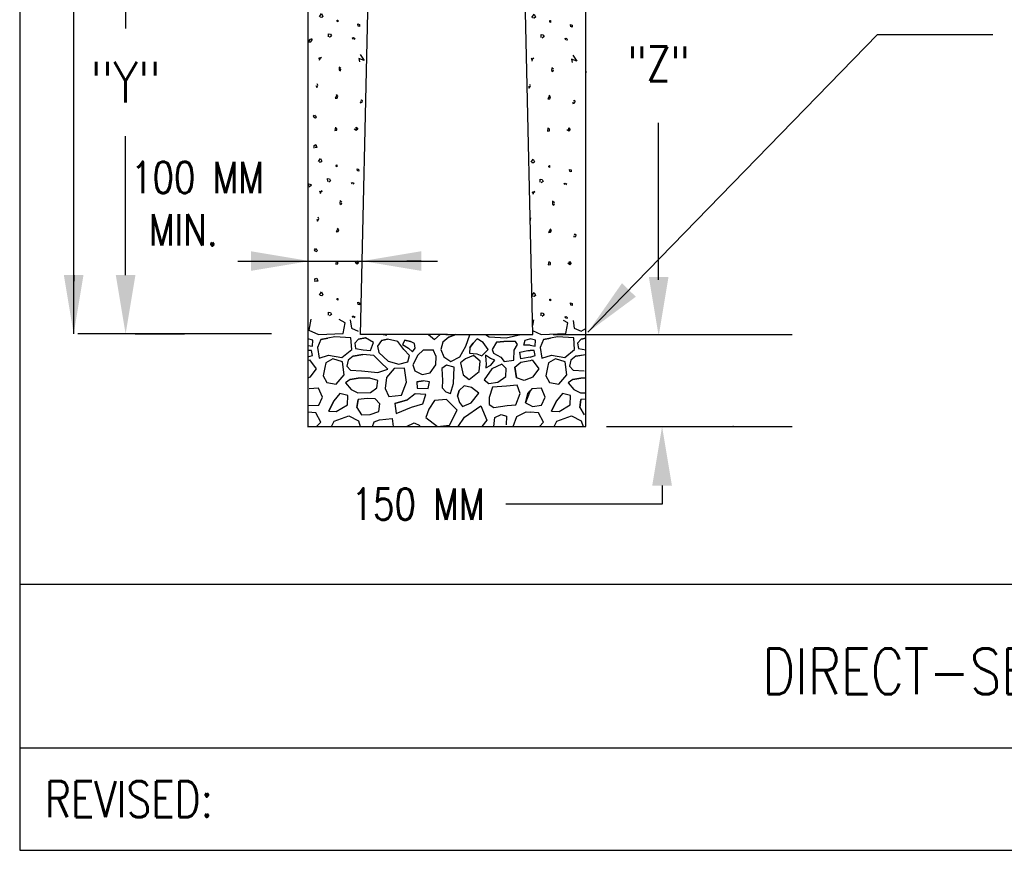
# Model space of a CAD drawing. Header units: inches. Extents: x -5.1 to 7.2, y -6.8 to 2.4.
# Tile 1 of 4: x 0.4 to 3.4, y -6.8 to -4.3. Entities that reach past the tile are written whole.
import ezdxf
from ezdxf.enums import TextEntityAlignment as Align

# ---------------------------------------------------------------- set-up
doc = ezdxf.new("R2010")
doc.units = ezdxf.units.IN
doc.header["$MEASUREMENT"] = 0
doc.layers.get('0').update_dxf_attribs({"color": 2, "linetype": 'CONTINUOUS'})
doc.layers.get('DEFPOINTS').update_dxf_attribs({"linetype": 'CONTINUOUS'})
doc.layers.add('E-DETL', color=2, linetype='CONTINUOUS')
doc.layers.add('E-DETL-TEXT', color=3, linetype='CONTINUOUS')
doc.styles.add('romans', font='ROMANS.SHX', dxfattribs={"width": 0.8})
doc.styles.get("Standard").update_dxf_attribs({"font": 'ROMANS.SHX', "width": 0.8, "height": 0.125})
doc.dimstyles.get("Standard").update_dxf_attribs({"dimtxt": 0.18, "dimasz": 0.18, "dimexe": 0.18, "dimexo": 0.0625, "dimgap": 0.09, "dimtad": 0, "dimtih": 1, "dimtoh": 1, "dimdec": 4, "dimzin": 0, "dimdsep": 46, "dimtxsty": 'Standard', "dimcen": 0.09, "dimadec": 0, "dimazin": 0, "dimtfac": 1, "dimtdec": 4, "dimtofl": 0, "dimtmove": 0, "dimatfit": 3, "dimfxl": 1, "dimtolj": 1, "dimtzin": 0, "dimarcsym": 0})

# ---------------------------------------------------------------- blocks, each defined once
blk = doc.blocks.new('*X8')
for p, q in [((2.502915, 4.15143), (2.500029, 4.153107)), ((2.500029, 4.153107), (2.502915, 4.149193)), ((2.500825, 4.149752), (2.50819, 4.154449)), ((2.502915, 4.149193), (2.50182, 4.145504)), ((2.50819, 4.154449), (2.502915, 4.15143)), ((2.562335, 4.125041), (2.561937, 4.116096)), ((2.567909, 4.120457), (2.562335, 4.125041)), ((2.566018, 4.113189), (2.567909, 4.118444)), ((2.561937, 4.116096), (2.566018, 4.113189)), ((2.666623, 4.114473), (2.665948, 4.103462)), ((2.491469, 4.068352), (2.493858, 4.062202)), ((2.493858, 4.062202), (2.49774, 4.069694)), ((2.49774, 4.069694), (2.495351, 4.074055)), ((2.555667, 4.039392), (2.550093, 4.029889)), ((2.550093, 4.029889), (2.556264, 4.030224)), ((2.558454, 4.035703), (2.554572, 4.04107)), ((2.556264, 4.030224), (2.558454, 4.035703)), ((2.62713, 4.019825), (2.626832, 4.015912)), ((2.626832, 4.015912), (2.633003, 4.017477)), ((2.630514, 4.024857), (2.628424, 4.022844)), ((2.633898, 4.022397), (2.630514, 4.024857)), ((2.633003, 4.017477), (2.633898, 4.022397)), ((2.486194, 3.978566), (2.483308, 3.974988)), ((2.483308, 3.974988), (2.485597, 3.971298)), ((2.485597, 3.971298), (2.490175, 3.970068)), ((2.489976, 3.975995), (2.488682, 3.978454)), ((2.493261, 3.972416), (2.489976, 3.975995)), ((2.490175, 3.970068), (2.493261, 3.972416)), ((2.550989, 3.941332), (2.549197, 3.931269)), ((2.555667, 3.93686), (2.552581, 3.939208)), ((2.615087, 3.932052), (2.614191, 3.940997)), ((2.614191, 3.940997), (2.619068, 3.935295)), ((2.549197, 3.931269), (2.555567, 3.932052)), ((2.555567, 3.932052), (2.555667, 3.93686)), ((2.614689, 3.931381), (2.608717, 3.935742)), ((2.619068, 3.935295), (2.614689, 3.931381)), ((2.485796, 3.885761), (2.49127, 3.888109)), ((2.486294, 3.877487), (2.485796, 3.885761)), ((2.494654, 3.879388), (2.48928, 3.879164)), ((2.49127, 3.888109), (2.494654, 3.879388)), ((2.499233, 3.83634), (2.505901, 3.846067)), ((2.506399, 3.834439), (2.501323, 3.834774)), ((2.505901, 3.846067), (2.509882, 3.83757)), ((2.509882, 3.83757), (2.506399, 3.834439)), ((2.555667, 3.820686), (2.55278, 3.822922)), ((2.553577, 3.822922), (2.554074, 3.8265)), ((2.554074, 3.8265), (2.555567, 3.8265)), ((2.555567, 3.8265), (2.555667, 3.820686)), ((2.617974, 3.808051), (2.616978, 3.814536)), ((2.616978, 3.814536), (2.621656, 3.812747)), ((2.621955, 3.806821), (2.618471, 3.808163)), ((2.621656, 3.812747), (2.621955, 3.806821)), ((2.5274, 3.775178), (2.527201, 3.78457)), ((2.527201, 3.78457), (2.532974, 3.783564)), ((2.536258, 3.77775), (2.530485, 3.773501)), ((2.532974, 3.783564), (2.536258, 3.77775)), ((2.600555, 3.771935), (2.603342, 3.772606)), ((2.602347, 3.767239), (2.600555, 3.771935)), ((2.603342, 3.772606), (2.607025, 3.770146)), ((2.607025, 3.770146), (2.605632, 3.766121)), ((2.505652, 3.743636), (2.502766, 3.745313)), ((2.502766, 3.745313), (2.505652, 3.7414)), ((2.503562, 3.741959), (2.510927, 3.746655)), ((2.505652, 3.7414), (2.504557, 3.73771)), ((2.510927, 3.746655), (2.505652, 3.743636)), ((2.565073, 3.717248), (2.564675, 3.708303)), ((2.564675, 3.708303), (2.568755, 3.705396)), ((2.570646, 3.712664), (2.565073, 3.717248)), ((2.568755, 3.705396), (2.570646, 3.710651)), ((2.494206, 3.660558), (2.496595, 3.654409)), ((2.496595, 3.654409), (2.500477, 3.6619)), ((2.500477, 3.6619), (2.498088, 3.666261)), ((2.558404, 3.631599), (2.55283, 3.622095)), ((2.55283, 3.622095), (2.559001, 3.62243)), ((2.561191, 3.627909), (2.557309, 3.633276)), ((2.559001, 3.62243), (2.561191, 3.627909)), ((2.629867, 3.612032), (2.629569, 3.608118)), ((2.629569, 3.608118), (2.63574, 3.609684)), ((2.633252, 3.617063), (2.631161, 3.615051)), ((2.636636, 3.614603), (2.633252, 3.617063)), ((2.63574, 3.609684), (2.636636, 3.614603)), ((2.488931, 3.570772), (2.486045, 3.567195)), ((2.486045, 3.567195), (2.488334, 3.563505)), ((2.488334, 3.563505), (2.492912, 3.562275)), ((2.492713, 3.568201), (2.491419, 3.570661)), ((2.495998, 3.564623), (2.492713, 3.568201)), ((2.492912, 3.562275), (2.495998, 3.564623)), ((2.553726, 3.533539), (2.551934, 3.523475)), ((2.551934, 3.523475), (2.558304, 3.524258)), ((2.558404, 3.529066), (2.555319, 3.531414)), ((2.558304, 3.524258), (2.558404, 3.529066)), ((2.617426, 3.523587), (2.611454, 3.527948)), ((2.617824, 3.524258), (2.616928, 3.533203)), ((2.616928, 3.533203), (2.621805, 3.527501)), ((2.621805, 3.527501), (2.617426, 3.523587)), ((2.488533, 3.477968), (2.494007, 3.480316)), ((2.489031, 3.469693), (2.488533, 3.477968)), ((2.497391, 3.471594), (2.492017, 3.471371)), ((2.494007, 3.480316), (2.497391, 3.471594)), ((2.50197, 3.428546), (2.508638, 3.438274)), ((2.508638, 3.438274), (2.512619, 3.429776)), ((2.512619, 3.429776), (2.509136, 3.426645)), ((2.509136, 3.426645), (2.50406, 3.426981)), ((2.558404, 3.412892), (2.555517, 3.415128)), ((2.556314, 3.415128), (2.556812, 3.418706)), ((2.556812, 3.418706), (2.558304, 3.418706)), ((2.558304, 3.418706), (2.558404, 3.412892)), ((2.620711, 3.400257), (2.619715, 3.406743)), ((2.619715, 3.406743), (2.624393, 3.404954)), ((2.624692, 3.399027), (2.621208, 3.400369)), ((2.624393, 3.404954), (2.624692, 3.399027)), ((2.530137, 3.367384), (2.529938, 3.376776)), ((2.529938, 3.376776), (2.535711, 3.37577)), ((2.538995, 3.369956), (2.533222, 3.365707)), ((2.535711, 3.37577), (2.538995, 3.369956)), ((2.603292, 3.364142), (2.60608, 3.364813)), ((2.605084, 3.359445), (2.603292, 3.364142)), ((2.60608, 3.364813), (2.609762, 3.362353)), ((2.609762, 3.362353), (2.608369, 3.358327)), ((2.62699, 3.313133), (2.638623, 3.295453)), ((2.502915, 3.301429), (2.500029, 3.303107)), ((2.500029, 3.303107), (2.502915, 3.299193)), ((2.500825, 3.299752), (2.50819, 3.304448)), ((2.502915, 3.299193), (2.50182, 3.295503)), ((2.50819, 3.304448), (2.502915, 3.301429)), ((2.638623, 3.295453), (2.622885, 3.300834)), ((2.622885, 3.300834), (2.624596, 3.290841)), ((2.562335, 3.275042), (2.561937, 3.266097)), ((2.561937, 3.266097), (2.566018, 3.263189)), ((2.567909, 3.270457), (2.562335, 3.275042)), ((2.566018, 3.263189), (2.567909, 3.268445)), ((2.666623, 3.264491), (2.665948, 3.253462)), ((2.491469, 3.218352), (2.493858, 3.212203)), ((2.493858, 3.212203), (2.49774, 3.219694)), ((2.49774, 3.219694), (2.495351, 3.224055)), ((2.555667, 3.189393), (2.550093, 3.179888)), ((2.558454, 3.185703), (2.554572, 3.19107)), ((2.550093, 3.179888), (2.556264, 3.180224)), ((2.556264, 3.180224), (2.558454, 3.185703)), ((2.62713, 3.169825), (2.626832, 3.165912)), ((2.626832, 3.165912), (2.633003, 3.167477)), ((2.630514, 3.174857), (2.628424, 3.172844)), ((2.633898, 3.172397), (2.630514, 3.174857)), ((2.633003, 3.167477), (2.633898, 3.172397)), ((2.550989, 3.091332), (2.549197, 3.081269)), ((2.549197, 3.081269), (2.555567, 3.082052)), ((2.555667, 3.08686), (2.552581, 3.089208)), ((2.555567, 3.082052), (2.555667, 3.08686)), ((2.614689, 3.081381), (2.608717, 3.085742)), ((2.615087, 3.082052), (2.614191, 3.090997)), ((2.614191, 3.090997), (2.619068, 3.085294)), ((2.619068, 3.085294), (2.614689, 3.081381)), ((2.499233, 2.98634), (2.505901, 2.996068)), ((2.506399, 2.984439), (2.501323, 2.984774)), ((2.505901, 2.996068), (2.509882, 2.98757)), ((2.509882, 2.98757), (2.506399, 2.984439)), ((2.553577, 2.972922), (2.554074, 2.9765)), ((2.554074, 2.9765), (2.555567, 2.9765)), ((2.555567, 2.9765), (2.555667, 2.970686)), ((2.555667, 2.970686), (2.55278, 2.972922)), ((2.617974, 2.958051), (2.616978, 2.964536)), ((2.616978, 2.964536), (2.621656, 2.962747)), ((2.621955, 2.956821), (2.618471, 2.958163)), ((2.621656, 2.962747), (2.621955, 2.956821)), ((2.5274, 2.925178), (2.527201, 2.93457)), ((2.527201, 2.93457), (2.532974, 2.933564)), ((2.536258, 2.92775), (2.530485, 2.923501)), ((2.532974, 2.933564), (2.536258, 2.92775)), ((2.600555, 2.921935), (2.603342, 2.922606)), ((2.602347, 2.917239), (2.600555, 2.921935)), ((2.603342, 2.922606), (2.607025, 2.920146)), ((2.607025, 2.920146), (2.605632, 2.916121)), ((2.505652, 2.893636), (2.502766, 2.895313)), ((2.502766, 2.895313), (2.505652, 2.8914)), ((2.503562, 2.891958), (2.510927, 2.896655)), ((2.505652, 2.8914), (2.504557, 2.88771)), ((2.510927, 2.896655), (2.505652, 2.893636)), ((2.565073, 2.867248), (2.564675, 2.858303)), ((2.564675, 2.858303), (2.568755, 2.855396)), ((2.570646, 2.862664), (2.565073, 2.867248)), ((2.568755, 2.855396), (2.570646, 2.860651)), ((2.496663, 2.804521), (2.498088, 2.816261)), ((2.558404, 2.781599), (2.55283, 2.772095)), ((2.55283, 2.772095), (2.559001, 2.77243)), ((2.561191, 2.777909), (2.557309, 2.783276)), ((2.559001, 2.77243), (2.561191, 2.777909)), ((2.633252, 2.767063), (2.631161, 2.765051)), ((2.636636, 2.764603), (2.633252, 2.767063)), ((2.629867, 2.762032), (2.629569, 2.758118)), ((2.629569, 2.758118), (2.63574, 2.759683)), ((2.63574, 2.759683), (2.636636, 2.764603)), ((2.553726, 2.683539), (2.551934, 2.673476)), ((2.558404, 2.679066), (2.555319, 2.681414)), ((2.558304, 2.674258), (2.558404, 2.679066)), ((2.617426, 2.673587), (2.611454, 2.677948)), ((2.617824, 2.674258), (2.616928, 2.683203)), ((2.616928, 2.683203), (2.621805, 2.677501)), ((2.621805, 2.677501), (2.617426, 2.673587)), ((2.551934, 2.673476), (2.558304, 2.674258)), ((2.50197, 2.578546), (2.508638, 2.588274)), ((2.508638, 2.588274), (2.512619, 2.579776)), ((2.509136, 2.576645), (2.50406, 2.576981)), ((2.512619, 2.579776), (2.509136, 2.576645)), ((2.558404, 2.562892), (2.555517, 2.565129)), ((2.556314, 2.565129), (2.556812, 2.568707)), ((2.556812, 2.568707), (2.558304, 2.568707)), ((2.558304, 2.568707), (2.558404, 2.562892)), ((2.620711, 2.550257), (2.619715, 2.556742)), ((2.619715, 2.556742), (2.624393, 2.554954)), ((2.530137, 2.517384), (2.529938, 2.526777)), ((2.529938, 2.526777), (2.535711, 2.52577)), ((2.535711, 2.52577), (2.538995, 2.519956)), ((2.624692, 2.549027), (2.621208, 2.550369)), ((2.624393, 2.554954), (2.624692, 2.549027)), ((2.538995, 2.519956), (2.533222, 2.515707)), ((2.603292, 2.514142), (2.60608, 2.514812)), ((2.605084, 2.509445), (2.603292, 2.514142)), ((2.60608, 2.514812), (2.609762, 2.512352)), ((2.609762, 2.512352), (2.608369, 2.508327))]:
    blk.add_line(p, q)
blk = doc.blocks.new('*X9')
for p, q in [((1.989615, 4.147422), (1.973877, 4.152803)), ((1.973877, 4.152803), (1.975588, 4.14281)), ((1.980395, 4.161441), (1.989615, 4.147422)), ((1.913328, 4.12701), (1.91293, 4.118065)), ((1.918902, 4.122426), (1.913328, 4.12701)), ((1.91701, 4.115158), (1.918902, 4.120413)), ((1.91293, 4.118065), (1.91701, 4.115158)), ((2.015656, 4.114841), (2.015465, 4.106216)), ((1.842461, 4.070321), (1.84485, 4.064171)), ((1.84485, 4.064171), (1.848732, 4.071663)), ((1.848732, 4.071663), (1.846343, 4.076024)), ((1.906659, 4.041361), (1.901085, 4.031857)), ((1.901085, 4.031857), (1.907256, 4.032193)), ((1.909446, 4.037672), (1.905564, 4.043038)), ((1.907256, 4.032193), (1.909446, 4.037672)), ((1.978123, 4.021794), (1.977824, 4.01788)), ((1.977824, 4.01788), (1.983995, 4.019446)), ((1.981507, 4.026825), (1.979417, 4.024813)), ((1.984891, 4.024366), (1.981507, 4.026825)), ((1.983995, 4.019446), (1.984891, 4.024366)), ((1.837186, 3.980535), (1.8343, 3.976957)), ((1.8343, 3.976957), (1.836589, 3.973267)), ((1.836589, 3.973267), (1.841167, 3.972037)), ((1.840968, 3.977963), (1.839674, 3.980423)), ((1.844253, 3.974385), (1.840968, 3.977963)), ((1.841167, 3.972037), (1.844253, 3.974385)), ((1.901981, 3.943301), (1.90019, 3.933238)), ((1.906659, 3.938828), (1.903574, 3.941177)), ((1.90656, 3.934021), (1.906659, 3.938828)), ((1.966079, 3.934021), (1.965184, 3.942966)), ((1.965184, 3.942966), (1.970061, 3.937263)), ((1.90019, 3.933238), (1.90656, 3.934021)), ((1.965681, 3.93335), (1.959709, 3.93771)), ((1.970061, 3.937263), (1.965681, 3.93335)), ((1.836788, 3.88773), (1.842262, 3.890078)), ((1.837286, 3.879456), (1.836788, 3.88773)), ((1.845646, 3.881356), (1.840272, 3.881133)), ((1.842262, 3.890078), (1.845646, 3.881356)), ((1.850225, 3.838308), (1.856893, 3.848036)), ((1.856893, 3.848036), (1.860875, 3.839538)), ((1.857391, 3.836408), (1.852315, 3.836743)), ((1.860875, 3.839538), (1.857391, 3.836408)), ((1.906659, 3.822654), (1.903773, 3.824891)), ((1.904569, 3.824891), (1.905067, 3.828469)), ((1.905067, 3.828469), (1.90656, 3.828469)), ((1.90656, 3.828469), (1.906659, 3.822654)), ((1.968966, 3.810019), (1.967971, 3.816505)), ((1.967971, 3.816505), (1.972649, 3.814716)), ((1.972947, 3.80879), (1.969464, 3.810132)), ((1.972649, 3.814716), (1.972947, 3.80879)), ((1.820962, 3.769431), (1.817312, 3.763963)), ((1.817312, 3.761633), (1.823053, 3.762052)), ((1.828726, 3.767866), (1.820962, 3.769431)), ((1.823053, 3.762052), (1.828726, 3.767866)), ((1.878392, 3.777147), (1.878193, 3.786539)), ((1.878193, 3.786539), (1.883966, 3.785532)), ((1.88725, 3.779718), (1.881478, 3.775469)), ((1.883966, 3.785532), (1.88725, 3.779718)), ((1.951548, 3.773904), (1.954335, 3.774575)), ((1.953339, 3.769208), (1.951548, 3.773904)), ((1.954335, 3.774575), (1.958017, 3.772115)), ((1.958017, 3.772115), (1.956624, 3.76809)), ((1.856645, 3.745605), (1.853758, 3.747282)), ((1.853758, 3.747282), (1.856645, 3.743368)), ((1.854554, 3.743927), (1.86192, 3.748623)), ((1.856645, 3.743368), (1.85555, 3.739678)), ((1.86192, 3.748623), (1.856645, 3.745605)), ((1.916065, 3.719216), (1.915667, 3.710271)), ((1.915667, 3.710271), (1.919748, 3.707364)), ((1.921639, 3.714632), (1.916065, 3.719216)), ((1.919748, 3.707364), (1.921639, 3.712619)), ((1.851469, 3.663869), (1.84908, 3.66823)), ((1.845198, 3.662527), (1.847587, 3.656378)), ((1.847587, 3.656378), (1.851469, 3.663869)), ((1.909396, 3.633568), (1.903822, 3.624063)), ((1.903822, 3.624063), (1.909993, 3.624399)), ((1.912183, 3.629878), (1.908301, 3.635245)), ((1.909993, 3.624399), (1.912183, 3.629878)), ((1.98086, 3.614), (1.980561, 3.610087)), ((1.980561, 3.610087), (1.986732, 3.611652)), ((1.984244, 3.619032), (1.982154, 3.617019)), ((1.987628, 3.616572), (1.984244, 3.619032)), ((1.986732, 3.611652), (1.987628, 3.616572)), ((1.839923, 3.572741), (1.837037, 3.569163)), ((1.837037, 3.569163), (1.839326, 3.565473)), ((1.839326, 3.565473), (1.843904, 3.564243)), ((1.843705, 3.570169), (1.842412, 3.572629)), ((1.84699, 3.566592), (1.843705, 3.570169)), ((1.843904, 3.564243), (1.84699, 3.566592)), ((1.904718, 3.535507), (1.902927, 3.525444)), ((1.902927, 3.525444), (1.909297, 3.526227)), ((1.909396, 3.531035), (1.906311, 3.533383)), ((1.909297, 3.526227), (1.909396, 3.531035)), ((1.968418, 3.525556), (1.962447, 3.529917)), ((1.968817, 3.526227), (1.967921, 3.535172)), ((1.967921, 3.535172), (1.972798, 3.529469)), ((1.972798, 3.529469), (1.968418, 3.525556)), ((1.839525, 3.479936), (1.844999, 3.482284)), ((1.840023, 3.471662), (1.839525, 3.479936)), ((1.848383, 3.473563), (1.843009, 3.473339)), ((1.844999, 3.482284), (1.848383, 3.473563)), ((1.852962, 3.430515), (1.85963, 3.440243)), ((1.860128, 3.428614), (1.855052, 3.428949)), ((1.85963, 3.440243), (1.863612, 3.431745)), ((1.863612, 3.431745), (1.860128, 3.428614)), ((1.909396, 3.414861), (1.90651, 3.417097)), ((1.907306, 3.417097), (1.907804, 3.420675)), ((1.907804, 3.420675), (1.909297, 3.420675)), ((1.909297, 3.420675), (1.909396, 3.414861)), ((1.971703, 3.402226), (1.970708, 3.408711)), ((1.970708, 3.408711), (1.975386, 3.406922)), ((1.975684, 3.400996), (1.972201, 3.402338)), ((1.975386, 3.406922), (1.975684, 3.400996)), ((1.881129, 3.369353), (1.88093, 3.378745)), ((1.88093, 3.378745), (1.886703, 3.377739)), ((1.889988, 3.371925), (1.884215, 3.367676)), ((1.886703, 3.377739), (1.889988, 3.371925)), ((1.817312, 3.35364), (1.82579, 3.354258)), ((1.8237, 3.361638), (1.819818, 3.355824)), ((1.828278, 3.362644), (1.8237, 3.361638)), ((1.82579, 3.354258), (1.827183, 3.354482)), ((1.827183, 3.354482), (1.831463, 3.360072)), ((1.831363, 3.361861), (1.828278, 3.362644)), ((1.831463, 3.360072), (1.831363, 3.361861)), ((1.954285, 3.36611), (1.957072, 3.366781)), ((1.956077, 3.361414), (1.954285, 3.36611)), ((1.957072, 3.366781), (1.960755, 3.364321)), ((1.960755, 3.364321), (1.959361, 3.360296)), ((1.977983, 3.315102), (1.989615, 3.297422)), ((1.853907, 3.303398), (1.851021, 3.305075)), ((1.851021, 3.305075), (1.853907, 3.301162)), ((1.851817, 3.301721), (1.859183, 3.306417)), ((1.853907, 3.301162), (1.852813, 3.297472)), ((1.859183, 3.306417), (1.853907, 3.303398)), ((1.913328, 3.27701), (1.91293, 3.268065)), ((1.918902, 3.272426), (1.913328, 3.27701)), ((1.989615, 3.297422), (1.973877, 3.302803)), ((1.973877, 3.302803), (1.975588, 3.29281)), ((1.91293, 3.268065), (1.91701, 3.265158)), ((1.91701, 3.265158), (1.918902, 3.270413)), ((1.842461, 3.220321), (1.84485, 3.214171)), ((1.84485, 3.214171), (1.848732, 3.221663)), ((1.848732, 3.221663), (1.846343, 3.226023)), ((1.906659, 3.191361), (1.901085, 3.181857)), ((1.909446, 3.187671), (1.905564, 3.193038)), ((1.907256, 3.182193), (1.909446, 3.187671)), ((1.901085, 3.181857), (1.907256, 3.182193)), ((1.978123, 3.171794), (1.977824, 3.16788)), ((1.977824, 3.16788), (1.983995, 3.169446)), ((1.981507, 3.176826), (1.979417, 3.174813)), ((1.984891, 3.174366), (1.981507, 3.176826)), ((1.983995, 3.169446), (1.984891, 3.174366)), ((1.837186, 3.130535), (1.8343, 3.126957)), ((1.8343, 3.126957), (1.836589, 3.123267)), ((1.840968, 3.127963), (1.839674, 3.130423)), ((1.844253, 3.124385), (1.840968, 3.127963)), ((1.836589, 3.123267), (1.841167, 3.122037)), ((1.841167, 3.122037), (1.844253, 3.124385)), ((1.901981, 3.093301), (1.90019, 3.083238)), ((1.90019, 3.083238), (1.90656, 3.08402)), ((1.906659, 3.088828), (1.903574, 3.091176)), ((1.90656, 3.08402), (1.906659, 3.088828)), ((1.965681, 3.08335), (1.959709, 3.08771)), ((1.966079, 3.08402), (1.965184, 3.092965)), ((1.965184, 3.092965), (1.970061, 3.087263)), ((1.970061, 3.087263), (1.965681, 3.08335)), ((1.836788, 3.03773), (1.842262, 3.040078)), ((1.837286, 3.029456), (1.836788, 3.03773)), ((1.842262, 3.040078), (1.845646, 3.031357)), ((1.845646, 3.031357), (1.840272, 3.031133)), ((1.850225, 2.988308), (1.856893, 2.998036)), ((1.857391, 2.986408), (1.852315, 2.986743)), ((1.856893, 2.998036), (1.860875, 2.989538)), ((1.860875, 2.989538), (1.857391, 2.986408)), ((1.904569, 2.974891), (1.905067, 2.978469)), ((1.905067, 2.978469), (1.90656, 2.978469)), ((1.90656, 2.978469), (1.906659, 2.972654)), ((1.906659, 2.972654), (1.903773, 2.974891)), ((1.968966, 2.96002), (1.967971, 2.966505)), ((1.967971, 2.966505), (1.972649, 2.964716)), ((1.972947, 2.95879), (1.969464, 2.960131)), ((1.972649, 2.964716), (1.972947, 2.95879)), ((1.820962, 2.919431), (1.817312, 2.913963)), ((1.828726, 2.917866), (1.820962, 2.919431)), ((1.823053, 2.912052), (1.828726, 2.917866)), ((1.878392, 2.927146), (1.878193, 2.936539)), ((1.878193, 2.936539), (1.883966, 2.935533)), ((1.88725, 2.929718), (1.881478, 2.925469)), ((1.883966, 2.935533), (1.88725, 2.929718)), ((1.951548, 2.923904), (1.954335, 2.924575)), ((1.953339, 2.919208), (1.951548, 2.923904)), ((1.954335, 2.924575), (1.958017, 2.922115)), ((1.958017, 2.922115), (1.956624, 2.91809)), ((1.817312, 2.911633), (1.823053, 2.912052)), ((1.856645, 2.895604), (1.853758, 2.897282)), ((1.853758, 2.897282), (1.856645, 2.893368)), ((1.854554, 2.893927), (1.86192, 2.898623)), ((1.856645, 2.893368), (1.85555, 2.889678)), ((1.86192, 2.898623), (1.856645, 2.895604)), ((1.916065, 2.869216), (1.915667, 2.860271)), ((1.915667, 2.860271), (1.919748, 2.857364)), ((1.921639, 2.864632), (1.916065, 2.869216)), ((1.919748, 2.857364), (1.921639, 2.862619)), ((1.845198, 2.812527), (1.847587, 2.806377)), ((1.847587, 2.806377), (1.851469, 2.813869)), ((1.851469, 2.813869), (1.84908, 2.81823)), ((1.909396, 2.783567), (1.903822, 2.774064)), ((1.903822, 2.774064), (1.909993, 2.774399)), ((1.912183, 2.779878), (1.908301, 2.785245)), ((1.909993, 2.774399), (1.912183, 2.779878)), ((1.839923, 2.722741), (1.837037, 2.719163)), ((1.837037, 2.719163), (1.839326, 2.715473)), ((1.839326, 2.715473), (1.843904, 2.714243)), ((1.843705, 2.720169), (1.842412, 2.722629)), ((1.84699, 2.716591), (1.843705, 2.720169)), ((1.843904, 2.714243), (1.84699, 2.716591)), ((1.904718, 2.685507), (1.902927, 2.675444)), ((1.902927, 2.675444), (1.909297, 2.676227)), ((1.909396, 2.681035), (1.906311, 2.683383)), ((1.909297, 2.676227), (1.909396, 2.681035)), ((1.968418, 2.675556), (1.962447, 2.679917)), ((1.968817, 2.676227), (1.967921, 2.685172)), ((1.967921, 2.685172), (1.972798, 2.679469)), ((1.972798, 2.679469), (1.968418, 2.675556)), ((1.839525, 2.629936), (1.844999, 2.632284)), ((1.840023, 2.621662), (1.839525, 2.629936)), ((1.848383, 2.623563), (1.843009, 2.623339)), ((1.844999, 2.632284), (1.848383, 2.623563)), ((1.852962, 2.580515), (1.85963, 2.590242)), ((1.85963, 2.590242), (1.863612, 2.581745)), ((1.860128, 2.578614), (1.855052, 2.578949)), ((1.863612, 2.581745), (1.860128, 2.578614)), ((1.909396, 2.564861), (1.90651, 2.567097)), ((1.907306, 2.567097), (1.907804, 2.570675)), ((1.907804, 2.570675), (1.909297, 2.570675)), ((1.909297, 2.570675), (1.909396, 2.564861)), ((1.971703, 2.552226), (1.970708, 2.558711)), ((1.970708, 2.558711), (1.975386, 2.556922)), ((1.975386, 2.556922), (1.975684, 2.550996)), ((1.881129, 2.519353), (1.88093, 2.528745)), ((1.88093, 2.528745), (1.886703, 2.527739)), ((1.886703, 2.527739), (1.889988, 2.521924)), ((1.975684, 2.550996), (1.972201, 2.552338)), ((1.889988, 2.521924), (1.884215, 2.517676)), ((1.954285, 2.51611), (1.957072, 2.516781)), ((1.956077, 2.511414), (1.954285, 2.51611)), ((1.957072, 2.516781), (1.960755, 2.514321)), ((1.960755, 2.514321), (1.959361, 2.510296))]:
    blk.add_line(p, q)
blk = doc.blocks.new('*X10')
for p, q in [((1.8273, 2.50742), (1.821208, 2.473533)), ((1.93172, 2.495689), (1.913113, 2.505919)), ((1.925339, 2.463106), (1.93172, 2.495689)), ((1.947208, 2.504756), (1.950864, 2.480049)), ((2.50695, 2.505471), (2.503701, 2.487394)), ((2.611721, 2.495689), (2.597862, 2.503307)), ((2.605339, 2.463106), (2.611721, 2.495689)), ((2.627652, 2.502599), (2.630864, 2.480049)), ((1.821208, 2.473533), (1.850214, 2.460499)), ((1.950864, 2.480049), (1.971748, 2.470274)), ((2.504037, 2.472262), (2.530215, 2.460499)), ((2.630864, 2.480049), (2.651749, 2.470274)), ((2.651749, 2.470274), (2.666623, 2.479136)), ((1.832836, 2.443192), (1.817312, 2.447084)), ((1.831919, 2.424299), (1.832836, 2.443192)), ((1.85733, 2.445052), (1.846976, 2.420673)), ((1.850214, 2.460499), (1.925339, 2.463106)), ((1.878464, 2.449035), (1.85733, 2.445052)), ((1.85733, 2.445052), (1.878464, 2.449035)), ((1.899881, 2.453656), (1.878464, 2.449035)), ((1.949524, 2.449832), (1.899881, 2.453656)), ((1.952219, 2.41414), (1.949524, 2.449832)), ((1.972266, 2.44594), (1.961258, 2.433746)), ((1.993822, 2.450577), (1.972266, 2.44594)), ((1.972266, 2.44594), (1.993822, 2.450577)), ((2.01859, 2.435807), (1.993822, 2.450577)), ((2.009569, 2.411247), (2.01859, 2.435807)), ((2.04257, 2.441705), (2.030372, 2.424975)), ((2.061151, 2.446486), (2.04257, 2.441705)), ((2.04257, 2.441705), (2.061151, 2.446486)), ((2.047538, 2.46041), (2.058475, 2.458218)), ((2.092213, 2.439315), (2.061151, 2.446486)), ((2.111219, 2.414299), (2.092213, 2.439315)), ((2.113989, 2.443363), (2.107262, 2.429452)), ((2.131571, 2.43907), (2.113989, 2.443363)), ((2.113989, 2.443363), (2.131571, 2.43907)), ((2.143649, 2.433059), (2.131571, 2.43907)), ((2.185943, 2.46041), (2.204346, 2.445098)), ((2.204346, 2.445098), (2.222173, 2.46041)), ((2.230109, 2.436925), (2.223727, 2.414458)), ((2.248123, 2.451903), (2.230109, 2.436925)), ((2.269789, 2.460411), (2.248123, 2.451903)), ((2.248123, 2.451903), (2.269785, 2.460411)), ((2.299752, 2.424497), (2.312659, 2.459392)), ((2.334268, 2.447485), (2.32219, 2.434261)), ((2.35292, 2.43615), (2.334268, 2.447485)), ((2.367902, 2.414853), (2.35292, 2.43615)), ((2.360515, 2.460411), (2.371553, 2.453005)), ((2.371553, 2.453005), (2.423764, 2.450073)), ((2.393365, 2.437244), (2.380457, 2.414777)), ((2.4162, 2.439315), (2.393365, 2.437244)), ((2.393365, 2.437244), (2.4162, 2.439315)), ((2.451376, 2.439475), (2.4162, 2.439315)), ((2.423764, 2.450073), (2.467833, 2.46041)), ((2.458184, 2.429596), (2.451376, 2.439475)), ((2.476908, 2.427906), (2.481036, 2.442677)), ((2.481036, 2.442677), (2.495713, 2.447485)), ((2.495713, 2.447485), (2.496623, 2.447257)), ((2.512836, 2.443192), (2.496624, 2.447257)), ((2.511919, 2.424299), (2.512836, 2.443192)), ((2.53733, 2.445052), (2.526976, 2.420673)), ((2.530215, 2.460499), (2.605339, 2.463106)), ((2.558464, 2.449035), (2.53733, 2.445052)), ((2.53733, 2.445052), (2.558464, 2.449035)), ((2.579881, 2.453656), (2.558464, 2.449035)), ((2.629525, 2.449832), (2.579881, 2.453656)), ((2.63222, 2.41414), (2.629525, 2.449832)), ((2.652266, 2.44594), (2.641258, 2.433746)), ((2.666622, 2.449031), (2.652266, 2.44594)), ((2.652266, 2.44594), (2.666622, 2.449025)), ((1.817312, 2.427187), (1.831919, 2.424299)), ((1.829167, 2.411075), (1.817312, 2.411383)), ((1.831766, 2.395789), (1.829167, 2.411075)), ((1.846976, 2.420673), (1.852507, 2.387689)), ((1.922008, 2.390398), (1.952219, 2.41414)), ((1.961258, 2.433746), (1.963704, 2.417429)), ((1.963704, 2.417429), (1.986178, 2.413136)), ((1.986178, 2.413136), (2.009569, 2.411247)), ((2.030372, 2.424975), (2.034485, 2.405695)), ((2.034485, 2.405695), (2.062995, 2.378926)), ((2.107262, 2.429452), (2.124691, 2.418803)), ((2.12824, 2.396294), (2.111219, 2.414299)), ((2.124691, 2.418803), (2.137533, 2.407811)), ((2.137533, 2.407811), (2.145636, 2.41846)), ((2.145636, 2.41846), (2.143649, 2.433059)), ((2.169572, 2.412392), (2.153398, 2.397553)), ((2.169572, 2.412392), (2.200842, 2.413906)), ((2.200842, 2.413906), (2.169572, 2.412392)), ((2.209468, 2.392708), (2.200842, 2.413906)), ((2.223727, 2.414458), (2.233371, 2.392469)), ((2.282164, 2.391991), (2.299752, 2.424497)), ((2.311947, 2.420693), (2.311794, 2.403174)), ((2.32219, 2.434261), (2.311947, 2.420693)), ((2.311947, 2.420693), (2.32219, 2.434261)), ((2.34925, 2.395274), (2.367902, 2.414853)), ((2.380457, 2.414777), (2.384429, 2.403464)), ((2.446979, 2.382431), (2.447972, 2.412865)), ((2.447972, 2.412865), (2.458184, 2.429596)), ((2.465442, 2.405922), (2.489292, 2.41159)), ((2.4685, 2.386343), (2.465442, 2.405922)), ((2.492808, 2.428078), (2.476908, 2.427906)), ((2.489292, 2.41159), (2.496623, 2.4114)), ((2.496622, 2.427324), (2.492808, 2.428078)), ((2.496624, 2.427324), (2.511919, 2.424299)), ((2.509167, 2.411075), (2.496624, 2.4114)), ((2.511766, 2.395789), (2.509167, 2.411075)), ((2.526976, 2.420673), (2.532508, 2.387689)), ((2.602008, 2.390398), (2.63222, 2.41414)), ((2.641258, 2.433746), (2.643705, 2.417429)), ((2.643705, 2.417429), (2.666179, 2.413136)), ((1.817312, 2.39176), (1.831766, 2.395789)), ((1.817571, 2.381313), (1.822402, 2.382647)), ((1.822402, 2.382647), (1.843255, 2.355446)), ((1.852507, 2.387689), (1.8813, 2.397568)), ((1.894303, 2.385843), (1.872259, 2.373787)), ((1.8813, 2.397568), (1.922008, 2.390398)), ((1.923889, 2.376394), (1.894303, 2.385843)), ((1.92824, 2.336967), (1.923889, 2.376394)), ((1.940436, 2.382411), (1.936932, 2.363636)), ((1.956341, 2.394222), (1.940436, 2.382411)), ((1.985185, 2.398764), (1.956341, 2.394222)), ((1.956341, 2.394222), (1.985185, 2.398764)), ((2.01969, 2.395736), (1.985185, 2.398764)), ((2.039369, 2.376052), (2.01969, 2.395736)), ((2.061743, 2.354248), (2.039369, 2.376052)), ((2.062995, 2.378926), (2.095334, 2.369843)), ((2.095334, 2.369843), (2.123559, 2.376376)), ((2.123559, 2.376376), (2.12824, 2.396294)), ((2.153398, 2.397553), (2.138032, 2.368178)), ((2.20866, 2.367875), (2.209468, 2.392708)), ((2.233371, 2.392469), (2.254789, 2.378288)), ((2.254789, 2.378288), (2.282164, 2.391991)), ((2.299329, 2.386494), (2.284246, 2.373787)), ((2.323694, 2.395944), (2.299329, 2.386494)), ((2.311794, 2.403174), (2.333962, 2.4018)), ((2.344288, 2.379), (2.323694, 2.395944)), ((2.333962, 2.4018), (2.34925, 2.395274)), ((2.340517, 2.347069), (2.344288, 2.379)), ((2.375546, 2.387373), (2.360411, 2.397335)), ((2.360411, 2.397335), (2.361481, 2.379645)), ((2.361481, 2.379645), (2.362246, 2.372259)), ((2.388389, 2.381706), (2.375546, 2.387373)), ((2.376311, 2.366763), (2.388389, 2.381706)), ((2.384429, 2.403464), (2.406697, 2.390717)), ((2.406697, 2.390717), (2.417619, 2.37797)), ((2.417619, 2.37797), (2.446979, 2.382431)), ((2.449579, 2.361079), (2.467562, 2.375416)), ((2.467562, 2.375416), (2.496623, 2.38099)), ((2.490821, 2.38995), (2.4685, 2.386343)), ((2.496622, 2.391567), (2.490821, 2.38995)), ((2.496624, 2.391568), (2.511766, 2.395789)), ((2.497572, 2.381313), (2.502403, 2.382647)), ((2.502403, 2.382647), (2.523255, 2.355446)), ((2.532508, 2.387689), (2.561301, 2.397568)), ((2.574303, 2.385843), (2.552259, 2.373787)), ((2.561301, 2.397568), (2.602008, 2.390398)), ((2.603889, 2.376394), (2.574303, 2.385843)), ((2.60824, 2.336967), (2.603889, 2.376394)), ((2.620436, 2.382411), (2.616932, 2.363636)), ((2.636341, 2.394222), (2.620436, 2.382411)), ((2.636341, 2.394222), (2.665185, 2.398764)), ((2.666623, 2.398638), (2.636341, 2.394222)), ((1.843255, 2.355446), (1.823529, 2.330121)), ((1.869938, 2.35945), (1.864427, 2.334361)), ((1.872259, 2.373787), (1.869938, 2.35945)), ((1.936932, 2.363636), (1.948254, 2.351825)), ((1.948254, 2.351825), (1.981142, 2.349099)), ((1.981142, 2.349099), (2.031551, 2.344254)), ((2.031551, 2.344254), (2.061743, 2.354248)), ((2.08168, 2.356518), (2.057605, 2.329148)), ((2.112426, 2.357169), (2.08168, 2.356518)), ((2.119097, 2.314485), (2.112426, 2.357169)), ((2.138032, 2.368178), (2.143963, 2.349402)), ((2.143963, 2.349402), (2.166876, 2.3385)), ((2.191138, 2.343648), (2.20866, 2.367875)), ((2.240737, 2.366293), (2.226815, 2.356192)), ((2.226815, 2.356192), (2.229135, 2.320024)), ((2.264812, 2.360102), (2.240737, 2.366293)), ((2.262201, 2.310901), (2.264812, 2.360102)), ((2.284246, 2.373787), (2.292367, 2.336967)), ((2.310351, 2.323282), (2.340517, 2.347069)), ((2.379385, 2.355214), (2.35647, 2.322305)), ((2.362246, 2.372259), (2.361328, 2.358348)), ((2.361328, 2.358348), (2.376311, 2.366763)), ((2.410131, 2.369551), (2.379385, 2.355214)), ((2.423473, 2.356518), (2.410131, 2.369551)), ((2.422023, 2.331754), (2.423473, 2.356518)), ((2.4548, 2.32817), (2.449579, 2.361079)), ((2.449579, 2.361079), (2.4548, 2.32817)), ((2.4548, 2.32817), (2.449579, 2.361079)), ((2.523255, 2.355446), (2.50353, 2.330121)), ((2.549939, 2.35945), (2.544428, 2.334361)), ((2.552259, 2.373787), (2.549939, 2.35945)), ((2.616932, 2.363636), (2.628254, 2.351825)), ((2.628254, 2.351825), (2.661142, 2.349099)), ((1.823529, 2.330121), (1.817732, 2.327475)), ((1.864427, 2.334361), (1.876029, 2.314159)), ((1.904455, 2.308945), (1.92824, 2.336967)), ((1.946906, 2.323359), (1.932349, 2.312456)), ((1.971707, 2.327295), (1.946906, 2.323359)), ((1.946906, 2.323359), (1.971707, 2.327295)), ((2.00702, 2.327295), (1.971707, 2.327295)), ((2.031551, 2.320027), (2.00702, 2.327295)), ((2.028586, 2.297012), (2.031551, 2.320027)), ((2.057605, 2.329148), (2.053545, 2.295586)), ((2.170098, 2.318674), (2.150223, 2.315411)), ((2.150223, 2.315411), (2.170098, 2.318674)), ((2.150223, 2.315411), (2.151904, 2.296862)), ((2.166876, 2.3385), (2.191138, 2.343648)), ((2.189361, 2.315582), (2.170098, 2.318674)), ((2.18508, 2.294972), (2.189361, 2.315582)), ((2.229135, 2.320024), (2.227685, 2.297541)), ((2.292367, 2.336967), (2.310351, 2.323282)), ((2.35647, 2.322305), (2.370103, 2.310901)), ((2.397368, 2.314485), (2.422023, 2.331754)), ((2.478294, 2.319372), (2.4548, 2.32817)), ((2.496623, 2.327034), (2.478294, 2.319372)), ((2.50353, 2.330121), (2.497733, 2.327475)), ((2.544428, 2.334361), (2.55603, 2.314159)), ((2.584455, 2.308945), (2.60824, 2.336967)), ((2.626906, 2.323359), (2.61235, 2.312456)), ((2.651707, 2.327295), (2.626906, 2.323359)), ((2.626906, 2.323359), (2.651707, 2.327295)), ((2.666622, 2.327295), (2.651707, 2.327295)), ((1.850795, 2.29689), (1.822079, 2.294935)), ((1.850795, 2.29689), (1.822079, 2.294935)), ((1.862397, 2.268868), (1.850795, 2.29689)), ((1.862397, 2.268868), (1.850795, 2.29689)), ((1.876029, 2.314159), (1.904455, 2.308945)), ((1.932349, 2.312456), (1.949871, 2.292166)), ((1.949871, 2.292166), (1.970089, 2.28187)), ((2.009446, 2.283687), (2.028586, 2.297012)), ((2.053545, 2.295586), (2.064567, 2.270823)), ((2.103434, 2.275385), (2.119097, 2.314485)), ((2.151904, 2.296862), (2.18508, 2.294972)), ((2.227685, 2.297541), (2.239577, 2.285486)), ((2.239577, 2.285486), (2.227685, 2.297541)), ((2.239577, 2.285486), (2.25379, 2.280272)), ((2.25379, 2.280272), (2.262201, 2.310901)), ((2.279605, 2.28907), (2.274674, 2.272126)), ((2.274674, 2.272126), (2.279605, 2.28907)), ((2.294688, 2.303732), (2.279605, 2.28907)), ((2.317892, 2.298845), (2.294688, 2.303732)), ((2.340227, 2.281575), (2.317892, 2.298845)), ((2.370103, 2.310901), (2.397368, 2.314485)), ((2.381415, 2.29917), (2.371263, 2.268216)), ((2.424634, 2.303081), (2.381415, 2.29917)), ((2.45654, 2.305362), (2.424634, 2.303081)), ((2.465822, 2.280272), (2.45654, 2.305362)), ((2.496623, 2.288514), (2.482645, 2.251599)), ((2.489896, 2.280598), (2.496623, 2.288514)), ((2.502079, 2.294935), (2.496624, 2.288514)), ((2.502079, 2.294935), (2.496624, 2.288514)), ((2.530795, 2.29689), (2.502079, 2.294935)), ((2.530795, 2.29689), (2.502079, 2.294935)), ((2.542397, 2.268868), (2.530795, 2.29689)), ((2.542397, 2.268868), (2.530795, 2.29689)), ((2.55603, 2.314159), (2.584455, 2.308945)), ((2.61235, 2.312456), (2.629871, 2.292166)), ((2.629871, 2.292166), (2.650089, 2.28187)), ((1.851084, 2.244756), (1.862397, 2.268868)), ((1.851084, 2.244756), (1.862397, 2.268868)), ((1.896913, 2.258115), (1.88212, 2.225858)), ((1.88212, 2.225858), (1.896913, 2.258115)), ((1.915477, 2.280598), (1.896913, 2.258115)), ((1.939552, 2.273756), (1.915477, 2.280598)), ((1.938972, 2.245408), (1.939552, 2.273756)), ((1.971168, 2.261374), (1.967687, 2.236936)), ((1.967687, 2.236936), (1.971168, 2.261374)), ((1.970089, 2.28187), (2.009446, 2.283687)), ((1.999014, 2.264632), (1.971168, 2.261374)), ((2.023088, 2.264306), (1.999014, 2.264632)), ((2.037301, 2.248666), (2.023088, 2.264306)), ((2.064567, 2.270823), (2.103434, 2.275385)), ((2.122288, 2.260396), (2.08371, 2.249969)), ((2.08371, 2.249969), (2.122288, 2.260396)), ((2.145203, 2.279295), (2.122288, 2.260396)), ((2.177979, 2.277014), (2.145203, 2.279295)), ((2.169278, 2.248992), (2.177979, 2.277014)), ((2.20419, 2.258441), (2.187077, 2.2327)), ((2.241607, 2.261374), (2.20419, 2.258441)), ((2.273804, 2.22879), (2.241607, 2.261374)), ((2.274674, 2.272126), (2.280475, 2.252902)), ((2.316732, 2.251599), (2.340227, 2.281575)), ((2.371263, 2.268216), (2.371553, 2.246385)), ((2.453059, 2.246059), (2.465822, 2.280272)), ((2.482645, 2.251599), (2.489896, 2.280598)), ((2.531085, 2.244756), (2.542397, 2.268868)), ((2.531085, 2.244756), (2.542397, 2.268868)), ((2.576914, 2.258115), (2.562121, 2.225858)), ((2.562121, 2.225858), (2.576914, 2.258115)), ((2.595478, 2.280598), (2.576914, 2.258115)), ((2.619552, 2.273756), (2.595478, 2.280598)), ((2.618972, 2.245408), (2.619552, 2.273756)), ((2.651169, 2.261374), (2.647688, 2.236936)), ((2.647688, 2.236936), (2.651169, 2.261374)), ((2.650089, 2.28187), (2.666623, 2.282633)), ((2.666622, 2.263181), (2.651169, 2.261374)), ((1.817312, 2.243806), (1.851084, 2.244756)), ((1.817312, 2.243806), (1.851084, 2.244756)), ((1.88212, 2.225858), (1.904745, 2.22488)), ((1.904745, 2.22488), (1.938972, 2.245408)), ((1.967687, 2.236936), (1.98132, 2.215431)), ((2.008296, 2.215757), (2.034111, 2.225206)), ((2.034111, 2.225206), (2.037301, 2.248666)), ((2.08371, 2.249969), (2.087481, 2.219341)), ((2.087481, 2.219341), (2.13447, 2.238239)), ((2.13447, 2.238239), (2.169278, 2.248992)), ((2.187077, 2.2327), (2.177795, 2.206959)), ((2.250019, 2.183173), (2.273804, 2.22879)), ((2.280475, 2.252902), (2.290047, 2.240194)), ((2.290047, 2.240194), (2.316732, 2.251599)), ((2.295848, 2.207611), (2.346028, 2.242475)), ((2.346028, 2.242475), (2.364302, 2.198813)), ((2.371553, 2.246385), (2.385186, 2.236936)), ((2.385186, 2.236936), (2.426084, 2.243453)), ((2.426084, 2.243453), (2.453059, 2.246059)), ((2.482645, 2.251599), (2.496623, 2.244172)), ((2.496624, 2.244171), (2.50411, 2.240194)), ((2.496624, 2.244171), (2.50411, 2.240194)), ((2.50411, 2.240194), (2.531085, 2.244756)), ((2.50411, 2.240194), (2.531085, 2.244756)), ((2.562121, 2.225858), (2.584745, 2.22488)), ((2.584745, 2.22488), (2.618972, 2.245408)), ((2.647688, 2.236936), (2.66132, 2.215431)), ((1.842093, 2.22097), (1.817312, 2.222912)), ((1.857176, 2.192297), (1.842093, 2.22097)), ((1.890202, 2.179176), (1.898074, 2.195881)), ((1.898074, 2.195881), (1.942453, 2.212173)), ((1.942453, 2.212173), (1.972329, 2.196858)), ((1.972329, 2.196858), (1.977922, 2.179176)), ((1.98132, 2.215431), (2.008296, 2.215757)), ((2.020188, 2.1936), (2.037011, 2.200117)), ((2.037011, 2.200117), (2.075299, 2.203701)), ((2.075299, 2.203701), (2.078001, 2.179176)), ((2.177795, 2.206959), (2.213472, 2.179915)), ((2.276865, 2.179176), (2.295848, 2.207611)), ((2.364302, 2.198813), (2.349385, 2.179176)), ((2.385129, 2.179176), (2.388666, 2.207285)), ((2.388666, 2.207285), (2.40839, 2.216083)), ((2.40839, 2.216083), (2.424634, 2.211195)), ((2.424634, 2.211195), (2.423183, 2.184477)), ((2.445044, 2.179176), (2.45596, 2.209566)), ((2.45596, 2.209566), (2.484675, 2.223903)), ((2.484675, 2.223903), (2.496623, 2.222966)), ((2.522093, 2.22097), (2.496624, 2.222966)), ((2.537176, 2.192297), (2.522093, 2.22097)), ((2.570201, 2.179176), (2.578074, 2.195881)), ((2.578074, 2.195881), (2.622453, 2.212173)), ((2.622453, 2.212173), (2.652329, 2.196858)), ((2.652329, 2.196858), (2.657923, 2.179176)), ((1.844555, 2.179176), (1.857176, 2.192297)), ((2.015552, 2.179176), (2.020188, 2.1936)), ((2.119036, 2.179176), (2.142592, 2.190993)), ((2.142592, 2.190993), (2.159706, 2.182196)), ((2.213472, 2.179915), (2.250019, 2.183173)), ((2.524553, 2.179176), (2.537176, 2.192297))]:
    blk.add_line(p, q)
blk = doc.blocks.new('*D11')
at = {"layer": 'DEFPOINTS', "color": 0, "transparency": 16777216}
for p in [(0.6515, -3.3073), (0.653, -5.2329), (0.6864, -5.2329)]:
    blk.add_point(p, dxfattribs=at)
at = {"layer": 'E-DETL-TEXT', "color": 0, "lineweight": -2, "transparency": 16777216}
for p, q in [((0.714, -3.3073), (0.8664, -3.3073)), ((0.6864, -3.4873), (0.6864, -4.2996)), ((0.6864, -5.0529), (0.6864, -4.6284)), ((0.7155, -5.2329), (0.8664, -5.2329))]:
    blk.add_line(p, q, dxfattribs=at)
at = {"layer": 'E-DETL-TEXT', "color": 0, "transparency": 16777216}
for points in [[(0.6564, -3.4873), (0.7164, -3.4873), (0.6864, -3.3073)], [(0.6564, -5.0529), (0.7164, -5.0529), (0.6864, -5.2329)]]:
    blk.add_solid(points, dxfattribs=at)
at = {"layer": 'E-DETL-TEXT', "color": 0, "transparency": 16777216, "insert": (0.6864, -4.464), "char_height": 0.125, "attachment_point": 5}
blk.add_mtext('\\A1;"Y"', dxfattribs=at)

msp = doc.modelspace()

# ---------------------------------------------------------------- linework, layer by layer
at = {"layer": 'DEFPOINTS'}
for p in [(1.92929, -5.23437), (2.03162, -5.24761), (2.09162, -5.5156)]:
    msp.add_point(p, dxfattribs=at)
at = {"layer": 'E-DETL'}
for p, q in [((0.36302, 2.37797), (0.36302, -6.80954)), ((1.40394, -5.23437), (1.56037, 1.81565)), ((1.92929, -5.23437), (1.77287, 1.81565)), ((1.24231, -3.55239), (1.24231, -5.51678)), ((2.09162, -5.5156), (2.09162, -3.54998)), ((1.66921, -5.23437), (1.40394, -5.23437)), ((1.66403, -5.23437), (1.92929, -5.23437)), ((1.24162, -5.5156), (2.09162, -5.5156)), ((0.36302, -5.99704), (7.17255, -5.99704)), ((0.36302, -6.49704), (7.17255, -6.49704)), ((0.36302, -6.80954), (7.17255, -6.80954))]:
    msp.add_line(p, q, dxfattribs=at)
at = {"layer": 'E-DETL-TEXT'}
for p, q in [((0.52785, -5.23286), (0.52785, -1.4321)), ((2.31386, -5.06761), (2.31386, -4.58814)), ((1.02887, -5.01018), (1.6391, -5.01018)), ((1.58892, -5.01018), (1.54515, -5.01018)), ((0.52785, -5.05286), (0.52785, -5.07121)), ((1.13147, -5.23286), (0.54051, -5.23286)), ((1.99179, -5.23437), (2.72119, -5.23437)), ((2.15412, -5.5156), (2.72119, -5.5156)), ((2.3243, -5.6956), (2.3243, -5.7521)), ((2.3243, -5.7521), (1.84758, -5.7521))]:
    msp.add_line(p, q, dxfattribs=at)
msp.add_point((2.54119, -5.5156), dxfattribs=at)
for points in [[(1.06872, -5.04018), (1.06872, -4.98018), (1.24872, -5.01018)], [(1.58892, -5.04018), (1.58892, -4.98018), (1.40892, -5.01018)], [(0.55785, -5.05286), (0.49785, -5.05286), (0.52785, -5.23286)], [(2.28386, -5.05932), (2.34386, -5.05932), (2.31386, -5.23932)], [(2.2943, -5.6956), (2.3543, -5.6956), (2.3243, -5.5156)]]:
    msp.add_solid(points, dxfattribs=at)

# ---------------------------------------------------------------- block references
at = {"layer": 'E-DETL'}
for name in ['*X9', '*X8', '*X10']:
    msp.add_blockref(name, (-0.575, -7.69478), dxfattribs=at)

# ---------------------------------------------------------------- texts
at = {"layer": 'E-DETL-TEXT', "style": 'romans', "width": 0.8}
for s, height, p in [('"Z"', 0.1063, (2.31386, -4.40814)), ('150 MM', 0.09567, (1.57936, -5.7521))]:
    msp.add_text(s, height=height, dxfattribs=at).set_placement(p, align=Align.MIDDLE_CENTER)
for s, p in [('100 MM', (0.70278, -4.80257)), ('MIN.', (0.75756, -4.96295))]:
    msp.add_text(s, height=0.095625, dxfattribs=at).set_placement(p)
msp.add_text('DIRECT-SET FIBERGLASS POLE', height=0.14, dxfattribs=at).set_placement((3.78475, -6.3331), align=Align.CENTER)
msp.add_text('REVISED:', height=0.11, dxfattribs=at).set_placement((0.44027, -6.65329), align=Align.MIDDLE_LEFT)

# ---------------------------------------------------------------- dimensions: what is measured, and where the dimension line sits
at = {"layer": 'E-DETL-TEXT'}
dim = msp.add_linear_dim(base=(0.68637, -5.23286), p1=(0.6515, -3.30734), p2=(0.653, -5.23286), angle=90, text='"Y"', dimstyle='Standard', dxfattribs=at)
dim.commit()
dim.dimension.update_dxf_attribs({"geometry": '*D11', "text_midpoint": (0.68637, -4.46401), "dimtype": 160})

# ---------------------------------------------------------------- leaders
msp.add_leader([(2.09753, -5.2276), (2.98154, -4.31809), (3.33411, -4.31809)], dimstyle='Standard', override={"dimtmove": 2}, dxfattribs=at)

doc.saveas('drawing.dxf')
